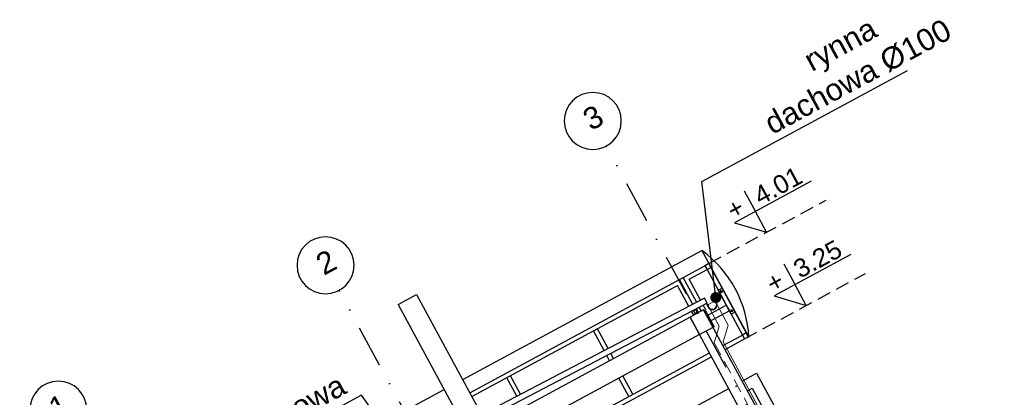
# Model space of a CAD drawing. Header units: millimetres. Extents: x -667476 to -405070, y -32043 to 330643.
# Tile 50 of 55: x -588984 to -580005, y 234263 to 237708. Entities that reach past the tile are written whole.
import ezdxf
from ezdxf.enums import TextEntityAlignment as Align

# ---------------------------------------------------------------- set-up
doc = ezdxf.new("R2010")
doc.units = ezdxf.units.MM
doc.header["$LTSCALE"] = 10
doc.linetypes.add('DASHDOT', pattern=[25.4, 12.7, -6.35, 0, -6.35])
doc.linetypes.add('DASHED', pattern=[19.05, 12.7, -6.35])
for name, color, linetype in [('01 - konstukcja', 7, 'Continuous'), ('01-warstwy scian', 252, 'Continuous'), ('02-element ponizej', 250, 'Continuous'), ('02-element powyzej', 250, 'DASHED'), ('02-elementy wyposazenia', 250, 'Continuous'), ('03 - instalacje', 2, 'Continuous'), ('05 - grafika', 251, 'Continuous'), ('05 - osie', 1, 'DASHDOT'), ('05-grafika', 251, 'Continuous'), ('05-osie', 1, 'DASHDOT'), ('05-tekst', 1, 'Continuous'), ('05-wymiary PB', 3, 'Continuous'), ('06-elewacja cienka', 250, 'Continuous')]:
    doc.layers.add(name, color=color, linetype=linetype)
doc.styles.add('1-100', font='arial.ttf', dxfattribs={"height": 200})
doc.styles.add('1-50', font='arial.ttf', dxfattribs={"height": 100})
doc.styles.get("Standard").update_dxf_attribs({"font": 'arial.ttf'})
doc.dimstyles.new('1-100', dxfattribs={"dimtxt": 140, "dimasz": 100, "dimexe": 100, "dimexo": 300, "dimgap": 30, "dimtad": 1, "dimdec": 0, "dimlfac": 0.1, "dimtxsty": 'Standard', "dimblk": 'ARCHTICK', "dimcen": 0.09, "dimdle": 100, "dimclre": 252, "dimadec": 0, "dimazin": 0, "dimtfac": 1, "dimtdec": 0, "dimtmove": 0, "dimatfit": 3, "dimfxl": 1, "dimfxlon": 1, "dimarcsym": 0})

# ---------------------------------------------------------------- blocks, each defined once
blk = doc.blocks.new('ozn osi')
at = {"layer": '05-grafika'}
blk.add_circle((0, 160.3), 130, dxfattribs=at)
at = {"layer": '05-osie', "style": '1-50', "flags": 12}
blk.add_attdef('NUMER_OSI', (-60, 203.5), '', height=100, rotation=270, dxfattribs=at)
blk = doc.blocks.new('_ArchTick')
at = {"color": 0, "linetype": 'ByBlock', "const_width": 0.15}
blk.add_lwpolyline([(-0.5, -0.5), (0.5, 0.5)], dxfattribs=at)
blk = doc.blocks.new('kota1')
at = {"layer": '05-grafika'}
for points in [[(0, 257), (0, 128.5)], [(345, 128.5), (-128.5, 128.5), (0, 0)], [(0, 0), (0, 128.5)]]:
    blk.add_lwpolyline(points, dxfattribs=at)
at = {"layer": '05-tekst', "style": '1-50', "flags": 12}
for tag, p in [('PLUS/MIUNUS', (-128.5, 143.8)), ('WYSOKOSC', (0, 143.8))]:
    blk.add_attdef(tag, p, '', height=100, dxfattribs=at)

msp = doc.modelspace()

# ---------------------------------------------------------------- linework, layer by layer
at = {"layer": '01 - konstukcja'}
msp.add_line((-582715.1, 235122.2), (-587891.5, 232419.4), dxfattribs=at)
for points in [[(-582784.1, 234835.6), (-582660.9, 234902.2), (-582746.5, 235060.5), (-582869.7, 234993.9)], [(-582794.9, 235034.4), (-582821.3, 235020.1), (-582840.3, 235055.3), (-582813.9, 235069.5)]]:
    msp.add_lwpolyline(points, close=True, dxfattribs=at)
at = {"layer": '01-warstwy scian'}
for p, q in [((-582680.5, 235447.4), (-582357.7, 234850.1)), ((-582715.7, 235428.4), (-582392.9, 234831))]:
    msp.add_line(p, q, dxfattribs=at)
for points in [[(-584944.2, 234424.1), (-582762.1, 235602.3)], [(-582762.1, 235602.3), (-582334.1, 234810.5)]]:
    msp.add_lwpolyline(points, dxfattribs=at)
for points in [[(-582715.7, 235428.4), (-582680.5, 235447.4), (-582699.5, 235482.6), (-582734.7, 235463.6)], [(-582373.9, 234795.9), (-582338.7, 234814.9), (-582357.7, 234850.1), (-582392.9, 234831)]]:
    msp.add_lwpolyline(points, close=True, dxfattribs=at)
msp.add_arc((-583385.7, 234753.7), 1053.1, 3.09142, 53.6864, dxfattribs=at)
at = {"layer": '02-element ponizej', "color": 251}
for p, q in [((-584879.5, 234304.4), (-582734.7, 235463.6)), ((-582809.8, 235129.2), (-582932.7, 235356.6)), ((-582878.5, 235340.4), (-582715.7, 235428.4)), ((-584860.5, 234269.2), (-582984, 235283.4)), ((-582880.7, 235092.2), (-582984, 235283.4)), ((-582845.2, 235110.7), (-582967.9, 235337.6)), ((-582774.3, 235147.7), (-582878.5, 235340.4)), ((-582738.2, 235166.6), (-587914.6, 232463.7)), ((-585533, 235109.6), (-585364, 235200.9)), ((-585364, 235200.9), (-584771.6, 234104.8)), ((-582715.1, 235122.2), (-582738.2, 235166.6)), ((-585533, 235109.6), (-584941.8, 234015.9)), ((-582766.7, 235049.6), (-582786, 235085.3)), ((-582726.8, 235059.8), (-582750.8, 235104.2)), ((-582869.7, 234993.9), (-585183.4, 233743.5)), ((-581150.9, 231813.7), (-582869.7, 234993.9)), ((-582837.1, 235011.5), (-582856.9, 235048.2)), ((-582797.2, 235021.8), (-582821.4, 235066.7)), ((-581027.7, 231880.2), (-582746.5, 235060.5)), ((-582784.1, 234835.6), (-585097.8, 233585.1)), ((-583653.7, 234688.5), (-583751.2, 234868.8)), ((-583618.3, 234707), (-583716, 234887.8)), ((-582570.6, 234735), (-582392.9, 234831)), ((-582551.6, 234699.8), (-582373.9, 234795.9)), ((-584537.7, 233671.9), (-582693.7, 234668.4)), ((-584518.7, 233636.7), (-582674.7, 234633.3)), ((-583604.2, 234596.9), (-583630, 234644.5)), ((-583569.1, 234616), (-583594.5, 234663)), ((-584416.1, 234290.4), (-584507.7, 234459.9)), ((-583393.1, 234290.5), (-583483.5, 234457.6)), ((-584451.6, 234271.9), (-584542.9, 234440.9)), ((-583428.3, 234271.4), (-583518.7, 234438.6))]:
    msp.add_line(p, q, dxfattribs=at)
for points in [[(-582459.9, 235039.2), (-582495.1, 235020.2), (-582614, 235240.1), (-582578.8, 235259.1)], [(-582511.7, 235051), (-582680.6, 234959.7), (-582709.2, 235012.5), (-582540.3, 235103.8)], [(-582652.1, 234906.9), (-582660.9, 234902.2), (-582741.7, 235051.7), (-582732.9, 235056.5)]]:
    msp.add_lwpolyline(points, close=True, dxfattribs=at)
msp.add_lwpolyline([(-588188.6, 232670.6), (-585113.1, 234332.8)], dxfattribs=at)
for centre in [(-582584.5, 235227.6), (-582489.4, 235051.7)]:
    msp.add_circle(centre, 6.5, dxfattribs=at)
at = {"layer": '02-element powyzej'}
for p, q in [((-582698.3, 235484.4), (-581630.7, 236061.4)), ((-582373.9, 234795.9), (-581269.3, 235392.8))]:
    msp.add_line(p, q, dxfattribs=at)
at = {"layer": '02-elementy wyposazenia', "linetype": 'Continuous', "lineweight": 0}
for p, q in [((-582708.9, 235103.5), (-582605.1, 234911.4)), ((-582704.5, 235109), (-582634.6, 235146.8)), ((-582643, 235139.2), (-582524.3, 234919.7)), ((-582626.7, 234838.9), (-582605.1, 234911.4)), ((-582569.2, 234769.3), (-582524.3, 234919.7)), ((-582569.2, 234769.3), (-581105.2, 232060.5))]:
    msp.add_line(p, q, dxfattribs=at)
at = {"layer": '02-elementy wyposazenia', "linetype": 'DASHED', "lineweight": 0}
for q in [(-582626.7, 234838.9), (-581156.4, 231997.5)]:
    msp.add_line((-582650, 234761), q, dxfattribs=at)
at = {"layer": '02-elementy wyposazenia', "linetype": 'Continuous', "lineweight": 0}
msp.add_lwpolyline([(-582875.9, 235037), (-582723.5, 235118.9), (-582705.6, 235085.7, 1), (-582629.9, 235126.6), (-582636.1, 235138), (-582635.2, 235138.5), (-582629, 235127.1, -1), (-582706.4, 235085.2), (-582724.1, 235117.9), (-582875.9, 235036)], format="xyb", close=True, dxfattribs=at)
at = {"layer": '03 - instalacje', "linetype": 'DASHED', "ltscale": 2}
msp.add_lwpolyline([(-582700.7, 235102), (-582704.5, 235109), (-582715.1, 235103.3), (-582705.6, 235085.7, 1), (-582629.9, 235126.6), (-582636.1, 235138, -1), (-582629, 235141.9), (-582626.4, 235143.3, 1), (-582638.7, 235136.6), (-582632.5, 235125.2, -1), (-582702.9, 235087.1), (-582711, 235102.1), (-582705.7, 235105), (-582703.3, 235100.6)], format="xyb", close=True, dxfattribs=at)
at = {"layer": '05-osie', "ltscale": 3}
for p, q in [((-580004.8, 229840.2), (-583634.2, 236555.8)), ((-582441.6, 228523.2), (-586071.1, 235238.8)), ((-582597.7, 235220.5), (-582571.3, 235234.8)), ((-582577.3, 235214.4), (-582591.6, 235240.8)), ((-582502.6, 235044.6), (-582476.2, 235058.8)), ((-582482.3, 235038.5), (-582496.5, 235064.9))]:
    msp.add_line(p, q, dxfattribs=at)
at = {"layer": '06-elewacja cienka'}
for points in [[(-582395.3, 234410.6), (-582263.3, 234481.9), (-580946.3, 232045), (-580982.4, 232025.5)], [(-584832.1, 233093.6), (-582518.4, 234344)], [(-582347.7, 234322.6), (-582303.7, 234346.4), (-581081.8, 232085.5), (-581125.8, 232061.7)]]:
    msp.add_lwpolyline(points, dxfattribs=at)

# ---------------------------------------------------------------- block references
at = {"layer": '05 - osie'}
ref = msp.add_blockref('ozn osi', (-583910.2, 237066.6), dxfattribs=dict(at, xscale=-1.999999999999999, yscale=1.999999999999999, zscale=1.999999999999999, rotation=208.388907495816))
ref.add_attrib('NUMER_OSI', '3', dxfattribs={"height": 200, "rotation": 28.38891, "style": '1-50'}).set_placement((-583707.1, 236727.6), align=Align.CENTER)
ref = msp.add_blockref('ozn osi', (-586347.1, 235749.6), dxfattribs=dict(at, xscale=-1.999999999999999, yscale=1.999999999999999, zscale=1.999999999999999, rotation=208.3889074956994))
ref.add_attrib('NUMER_OSI', '2', dxfattribs={"height": 200, "rotation": 28.38891, "style": '1-50'}).set_placement((-586142.2, 235407.4), align=Align.CENTER)
ref = msp.add_blockref('ozn osi', (-588784, 234432.5), dxfattribs=dict(at, xscale=-1.999999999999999, yscale=1.999999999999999, zscale=2, rotation=208.388907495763))
ref.add_attrib('NUMER_OSI', '1', dxfattribs={"height": 200, "rotation": 28.38891, "style": '1-50'}).set_placement((-588579.1, 234090.4), align=Align.CENTER)
at = {"layer": '05-wymiary PB'}
ref = msp.add_blockref('kota1', (-582172.1, 235768.8), dxfattribs=dict(at, xscale=1.677050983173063, yscale=1.677050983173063, zscale=1.677050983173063, rotation=28.38890749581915))
ref.add_attrib('PLUS/MIUNUS', '+', (-582476.4, 235878.5), dxfattribs={"layer": '05-tekst', "height": 167.7, "rotation": 28.38891, "style": '1-50'})
ref.add_attrib('WYSOKOSC', ' 4.01', (-582286.8, 235980.9), dxfattribs={"layer": '05-tekst', "height": 167.71, "rotation": 28.38891, "style": '1-50'})
ref = msp.add_blockref('kota1', (-581810.8, 235100.2), dxfattribs=dict(at, xscale=1.677050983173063, yscale=1.677050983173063, zscale=1.677050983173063, rotation=28.38890749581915))
ref.add_attrib('PLUS/MIUNUS', '+', (-582115, 235209.9), dxfattribs={"layer": '05-tekst', "height": 167.7, "rotation": 28.38891, "style": '1-50'})
ref.add_attrib('WYSOKOSC', ' 3.25', (-581925.4, 235312.3), dxfattribs={"layer": '05-tekst', "height": 167.71, "rotation": 28.38891, "style": '1-50'})

# ---------------------------------------------------------------- texts
at = {"layer": '05-tekst', "style": '1-100'}
msp.add_text('blacha trapezowa', height=200, rotation=28.38891, dxfattribs=at).set_placement((-587915.6, 233265.2))
at = {"layer": '05-tekst', "linetype": 'Continuous', "lineweight": 0, "insert": (-581419.2, 237334.1, -2164.2), "char_height": 200, "width": 3409.641, "attachment_point": 5, "rotation": 28.38891, "style": '1-100'}
msp.add_mtext('\\A1;rynna \\Pdachowa Ø100', dxfattribs=at)

# ---------------------------------------------------------------- leaders
at = {"layer": '05 - grafika', "annotation_type": 0, "has_hookline": 1, "hookline_direction": 1}
for points, horizontal_direction in [([(-582636, 235172.6), (-582761.8, 236231.6), (-580888.8, 237243.8)], (0.879741, 0.475454, 0)), ([(-585454.2, 233717.1), (-585867.8, 234281.8), (-587885.9, 233191.2)], (-0.879741, -0.475454, 0))]:
    msp.add_leader(points, dimstyle='1-100', override={"dimgap": 100, "dimtad": 0, "dimldrblk": 'Dot'}, dxfattribs=dict(at, horizontal_direction=horizontal_direction))

doc.saveas('drawing.dxf')
